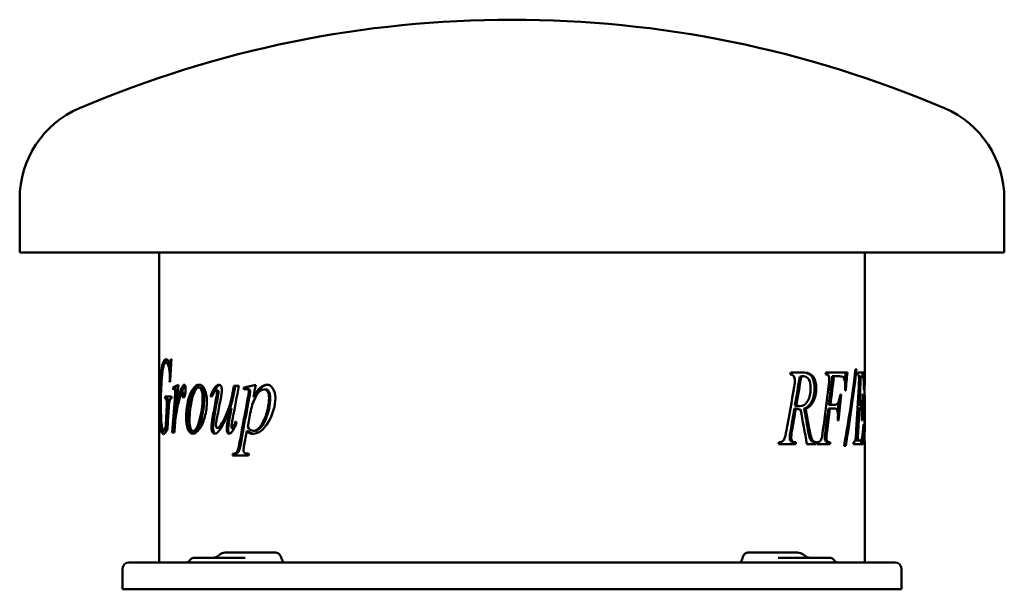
# Model space of a CAD drawing. Header units: millimetres. Extents: x 145 to 695, y 138 to 456.
import ezdxf

# ---------------------------------------------------------------- set-up
doc = ezdxf.new("R2010")
doc.units = ezdxf.units.MM
doc.header["$LTSCALE"] = 2
doc.layers.add('Widoczne (ISO)', color=7, linetype='Continuous', lineweight=50)

msp = doc.modelspace()

# ---------------------------------------------------------------- linework, layer by layer
at = {"layer": 'Widoczne (ISO)'}
for p, q in [((145, 326.1), (145, 356.1)), ((695, 326.1), (695, 356.1)), ((695, 326.1), (145, 326.1)), ((223, 152.9), (223, 326.1)), ((617, 252.19), (617, 326.1)), ((227.7, 264.42), (226.72, 264.42)), ((229.66, 264.42), (228.86, 264.42)), ((229.78, 266.41), (229.51, 266.41)), ((583.33, 258.98), (575.69, 258.98)), ((607.32, 258.98), (595.37, 258.98)), ((612.44, 260.94), (611.89, 260.94)), ((616.72, 258.98), (613.09, 258.98)), ((228.77, 253.8), (229.03, 253.8)), ((575.47, 257.9), (575.55, 257.9)), ((580.72, 256.66), (581.54, 256.66)), ((581.98, 256.89), (582.8, 256.89)), ((598.89, 256.89), (599.8, 256.89)), ((599.8, 256.89), (602.95, 256.89)), ((613.02, 257.9), (613.14, 257.9)), ((613.85, 256.82), (614.84, 256.82)), ((614.84, 256.82), (615.53, 256.82)), ((231.58, 250.56), (230.62, 250.56)), ((232.3, 249.75), (231.34, 249.75)), ((232.74, 249.29), (231.78, 249.29)), ((236.53, 247.69), (235.6, 247.69)), ((245.8, 250.66), (244.92, 250.66)), ((255.17, 250.92), (254.33, 250.92)), ((255.52, 248.96), (254.68, 248.96)), ((265, 249.06), (264.21, 249.06)), ((267.42, 251.51), (264.63, 251.51)), ((270.19, 249.55), (270.19, 250.69)), ((270.95, 250.69), (270.19, 250.69)), ((270.95, 249.68), (270.95, 250.69)), ((272.5, 249.75), (271.75, 249.75)), ((282.35, 249.61), (281.65, 249.61)), ((606.03, 248.88), (606.39, 248.88)), ((616.5, 249.37), (616.57, 249.37)), ((226.14, 244.45), (226.29, 244.45)), ((229.87, 245.59), (226.2, 245.59)), ((227.27, 244.45), (226.29, 244.45)), ((228.04, 243.6), (227.06, 243.6)), ((236.82, 246.71), (235.89, 246.71)), ((252.42, 245.89), (251.63, 245.89)), ((276.31, 245.4), (275.58, 245.4)), ((603.91, 246.72), (603.51, 246.72)), ((615.99, 246.75), (615.88, 246.75)), ((617, 226.23), (617, 243.09)), ((232.79, 237.85), (232.36, 237.85)), ((263.32, 239.12), (262.52, 239.12)), ((577.72, 238.88), (578.53, 238.88)), ((578.03, 240.55), (578.84, 240.55)), ((579.97, 240.28), (580.79, 240.28)), ((580.87, 238.42), (581.18, 238.42)), ((583.19, 238.88), (584.02, 238.88)), ((596.73, 238.88), (597.63, 238.88)), ((596.98, 240.97), (597.89, 240.97)), ((597.63, 238.88), (599.88, 238.88)), ((600.1, 240.97), (597.89, 240.97)), ((613.04, 238.91), (614.01, 238.91)), ((613.16, 241), (614.11, 241)), ((614.01, 238.91), (614.65, 238.91)), ((614.73, 241), (614.11, 241)), ((601.94, 232.18), (602.39, 232.18)), ((615.38, 232.25), (615.53, 232.25)), ((226.33, 226.87), (225.34, 226.87)), ((227.5, 228.27), (226.52, 228.27)), ((242.86, 226.28), (241.96, 226.28)), ((256.22, 228.11), (255.38, 228.11)), ((264.46, 227.69), (263.67, 227.69)), ((272.65, 226.25), (271.9, 226.25)), ((276.42, 226.44), (275.69, 226.44)), ((575.58, 226.17), (576.37, 226.17)), ((595.13, 226.23), (596.02, 226.23)), ((616.4, 230.09), (616.31, 230.09)), ((230.15, 225.5), (231.41, 225.5)), ((575.67, 220.74), (576.47, 220.74)), ((577.8, 220.06), (578.61, 220.06)), ((589.12, 220.06), (589.98, 220.06)), ((596.81, 220.06), (597.72, 220.06)), ((612.31, 225.06), (613.29, 225.06)), ((612.81, 220.97), (613.8, 220.97)), ((614.42, 220.97), (613.8, 220.97)), ((617, 152.9), (617, 220.1)), ((568.87, 218.98), (578.43, 218.98)), ((584.76, 218.98), (589.81, 218.98)), ((590.23, 218.98), (597.56, 218.98)), ((605.54, 218.06), (606.39, 218.06)), ((610.67, 218.98), (616.07, 218.98)), ((263.95, 212.59), (272.81, 212.59)), ((264.92, 213.67), (264.13, 213.67)), ((242.03, 155.4), (264.17, 155.4)), ((275.15, 158.4), (259.72, 158.4)), ((270.99, 155.4), (264.17, 155.4)), ((278.02, 158.4), (275.15, 158.4)), ((288.01, 158.4), (278.02, 158.4)), ((551.76, 158.4), (564.02, 158.4)), ((579.44, 158.4), (564.02, 158.4)), ((575.83, 155.4), (568.72, 155.4)), ((575.83, 155.4), (597.97, 155.4)), ((202.5, 137.9), (202.5, 149.4)), ((206, 152.9), (210.5, 152.9)), ((629.5, 152.9), (210.5, 152.9)), ((629.5, 152.9), (634, 152.9)), ((637.5, 149.4), (637.5, 137.9)), ((202.5, 137.9), (210.5, 137.9)), ((629.5, 137.9), (210.5, 137.9)), ((629.5, 137.9), (637.5, 137.9))]:
    msp.add_line(p, q, dxfattribs=at)
for centre, radius, start, end in [((420, -159.18), 615.28, 66.87974, 113.12026), ((200, 356.1), 55, 113.1203, 180), ((640, 356.1), 55, 0, 66.8797), ((237.7, 155.9), 3, 270, 330), ((242.03, 153.4), 2, 90, 150), ((597.97, 153.4), 2, 30, 90), ((602.3, 155.9), 3, 210, 270), ((206, 149.4), 3.5, 90, 180), ((634, 149.4), 3.5, 0, 90)]:
    msp.add_arc(centre, radius, start, end, dxfattribs=at)
for centre, major_axis, ratio, start_param, end_param in [((256.82, 154.43), (-1.32, 1.96), 0.451811, 0.031779, 0.038569), ((256.87, 154.46), (-1.34, 1.95), 0.447857, 0.031632, 0.03164), ((257.95, 155.19), (-1.37, 2.05), 0.445734, 0.035095, 0.041915), ((420, 208.88), (-144.2, -734.74), 0.182676, 1.53345, 1.533762), ((580.57, 153.89), (1.77, 3.65), 0.480873, 6.218085, 6.223826), ((580.72, 153.77), (2.04, 3.48), 0.428467, 6.224076, 6.224084)]:
    msp.add_ellipse(centre, major_axis=major_axis, ratio=ratio, start_param=start_param, end_param=end_param, dxfattribs=at)
for points in [[(226.72, 264.42), (225.52, 264.42), (224.82, 261.55), (224.36, 255.82)], [(224.88, 263.86), (225.37, 265.56), (225.98, 266.41), (226.72, 266.41)], [(225.88, 263.86), (226.25, 265.18), (226.69, 265.98), (227.22, 266.28)], [(226.72, 266.41), (227.27, 266.41), (227.83, 265.93), (228.38, 264.97)], [(228.38, 264.97), (228.59, 264.6), (228.76, 264.42), (228.86, 264.42)], [(229.78, 266.41), (229.53, 262.21), (229.27, 258), (229.03, 253.8)], [(225.85, 263.79), (225.86, 263.81), (225.87, 263.84), (225.88, 263.86)], [(575.47, 257.9), (575.54, 258.26), (575.62, 258.62), (575.69, 258.98)], [(595.2, 257.9), (595.26, 258.26), (595.31, 258.62), (595.37, 258.98)], [(605.54, 218.06), (608.07, 232.35), (610.19, 246.65), (611.89, 260.94)], [(606.37, 258.98), (606.23, 257.42), (606.09, 255.86), (605.95, 254.31)], [(612.44, 260.94), (610.84, 246.65), (608.82, 232.35), (606.39, 218.06)], [(607.32, 258.98), (607.02, 255.61), (606.71, 252.25), (606.39, 248.88)], [(613.02, 257.9), (613.04, 258.26), (613.06, 258.62), (613.09, 258.98)], [(615.72, 258.98), (615.71, 258.25), (615.7, 257.53), (615.69, 256.81)], [(616.72, 258.98), (616.67, 255.77), (616.62, 252.57), (616.57, 249.37)], [(224.36, 255.82), (224, 251.29), (223.87, 246.22), (223.87, 240.59)], [(228.77, 253.8), (228.81, 255.28), (228.83, 256.37), (228.83, 257.07)], [(577.63, 250.94), (577.92, 252.55), (578.06, 253.8), (578.06, 254.7)], [(580.72, 256.66), (579.84, 251.29), (578.94, 245.92), (578.03, 240.55)], [(581.54, 256.66), (580.65, 251.29), (579.75, 245.92), (578.84, 240.55)], [(581.98, 256.89), (581.62, 256.89), (581.2, 256.81), (580.72, 256.66)], [(582.8, 256.89), (582.45, 256.89), (582.03, 256.81), (581.54, 256.66)], [(596.85, 250.94), (597.1, 252.88), (597.22, 254.4), (597.22, 255.51)], [(598.89, 256.89), (598.27, 251.58), (597.63, 246.28), (596.98, 240.97)], [(599.8, 256.89), (599.18, 251.58), (598.54, 246.28), (597.89, 240.97)], [(604.85, 256.59), (604.57, 256.79), (603.96, 256.89), (602.95, 256.89)], [(613.71, 251.07), (613.81, 253.01), (613.86, 254.49), (613.86, 255.51)], [(613.85, 256.82), (613.84, 256.7), (613.84, 256.57), (613.83, 256.45)], [(614.84, 256.82), (614.61, 251.55), (614.37, 246.28), (614.11, 241)], [(616.21, 256.3), (616.13, 256.65), (615.94, 256.82), (615.53, 256.82)], [(616.46, 254.24), (616.4, 255.13), (616.33, 255.82), (616.21, 256.3)], [(616.51, 251.62), (616.51, 252.67), (616.49, 253.54), (616.46, 254.24)], [(230.62, 250.56), (231.55, 251.11), (232.56, 251.65), (233.65, 252.2)], [(230.73, 249.48), (230.7, 249.84), (230.66, 250.2), (230.62, 250.56)], [(231.34, 249.75), (231.23, 249.75), (231.02, 249.66), (230.73, 249.48)], [(231.78, 249.29), (231.66, 249.59), (231.52, 249.75), (231.34, 249.75)], [(231.58, 250.56), (232.22, 250.94), (232.89, 251.31), (233.61, 251.69)], [(231.67, 249.75), (231.64, 250.02), (231.61, 250.29), (231.58, 250.56)], [(231.63, 243.83), (231.81, 245.97), (231.91, 247.48), (231.91, 248.37)], [(231.91, 248.37), (231.91, 248.74), (231.86, 249.05), (231.78, 249.29)], [(232.74, 249.29), (232.62, 249.59), (232.47, 249.75), (232.3, 249.75)], [(233.65, 252.2), (233.21, 247.41), (232.78, 242.63), (232.36, 237.85)], [(232.36, 237.85), (233.42, 243.73), (234.47, 247.85), (235.45, 250.2)], [(232.58, 243.83), (232.77, 245.97), (232.86, 247.48), (232.86, 248.37)], [(232.86, 248.37), (232.86, 248.74), (232.82, 249.05), (232.74, 249.29)], [(235.6, 247.69), (235.48, 247.69), (235.36, 247.61), (235.27, 247.46)], [(235.45, 250.2), (236.01, 251.53), (236.49, 252.2), (236.86, 252.2)], [(235.51, 247.67), (235.81, 248.67), (236.1, 249.51), (236.39, 250.2)], [(235.79, 247.46), (235.74, 247.61), (235.67, 247.69), (235.6, 247.69)], [(236.39, 250.2), (236.73, 251.01), (237.04, 251.57), (237.31, 251.89)], [(236.73, 247.46), (236.68, 247.61), (236.61, 247.69), (236.53, 247.69)], [(237.65, 249.94), (237.65, 248.66), (237.52, 247.42), (237.27, 246.25)], [(251.63, 245.89), (252.46, 248.18), (253.36, 249.85), (254.33, 250.92)], [(252.66, 246.38), (253.44, 248.42), (254.28, 249.93), (255.17, 250.92)], [(254.33, 250.92), (255.07, 251.77), (255.77, 252.2), (256.41, 252.2)], [(254.6, 244.03), (255, 246.2), (255.2, 247.57), (255.2, 248.11)], [(255.17, 250.92), (255.73, 251.57), (256.27, 251.97), (256.78, 252.12)], [(255.43, 244.03), (255.84, 246.2), (256.04, 247.57), (256.04, 248.11)], [(257.92, 249.25), (257.92, 248.19), (257.66, 246.3), (257.14, 243.6)], [(267.42, 251.51), (266.29, 245.56), (265.17, 239.61), (264.07, 233.67)], [(264.21, 249.06), (264.35, 249.88), (264.49, 250.69), (264.63, 251.51)], [(265, 249.06), (265.14, 249.88), (265.28, 250.69), (265.42, 251.51)], [(270.19, 250.69), (272.37, 251.19), (274.61, 251.69), (276.92, 252.2)], [(271.75, 249.75), (271.37, 249.75), (270.85, 249.68), (270.19, 249.55)], [(270.95, 250.69), (272.88, 251.14), (274.86, 251.58), (276.88, 252.03)], [(272.53, 245.04), (272.83, 246.67), (272.98, 247.69), (272.98, 248.08)], [(273.27, 245.04), (273.58, 246.67), (273.73, 247.69), (273.73, 248.08)], [(276.92, 252.2), (276.47, 249.93), (276.02, 247.66), (275.58, 245.4)], [(573.38, 226.75), (574.83, 234.82), (576.25, 242.88), (577.63, 250.94)], [(593.69, 226.82), (594.78, 234.86), (595.83, 242.9), (596.85, 250.94)], [(606.03, 248.88), (606.1, 250.1), (606.13, 251.1), (606.13, 251.89)], [(612.33, 226.92), (612.83, 234.97), (613.29, 243.02), (613.71, 251.07)], [(616.5, 249.37), (616.5, 250.26), (616.51, 251.01), (616.51, 251.62)], [(616.98, 248.82), (616.99, 247.53), (617, 246.12), (617, 244.6)], [(226.14, 244.45), (226.16, 244.83), (226.18, 245.21), (226.2, 245.59)], [(227.06, 243.6), (226.9, 244.17), (226.63, 244.45), (226.29, 244.45)], [(227.22, 241.97), (227.22, 242.69), (227.16, 243.23), (227.06, 243.6)], [(227.13, 244.45), (227.15, 244.83), (227.17, 245.21), (227.19, 245.59)], [(228.04, 243.6), (227.88, 244.17), (227.61, 244.45), (227.27, 244.45)], [(228.2, 241.97), (228.2, 242.69), (228.14, 243.23), (228.04, 243.6)], [(228.53, 242.2), (228.45, 241.67), (228.33, 240.13), (228.16, 237.56)], [(229.87, 245.59), (229.84, 245.21), (229.82, 244.83), (229.79, 244.45)], [(230.15, 225.5), (230.62, 231.61), (231.11, 237.72), (231.63, 243.83)], [(231.12, 225.5), (231.58, 231.61), (232.07, 237.72), (232.58, 243.83)], [(234.47, 245.14), (233.92, 243.22), (233.35, 240.73), (232.75, 237.65)], [(235.27, 247.46), (235.08, 247.17), (234.82, 246.4), (234.47, 245.14)], [(235.89, 246.71), (235.87, 247.08), (235.84, 247.33), (235.79, 247.46)], [(237.27, 246.25), (237.1, 245.36), (236.85, 244.91), (236.52, 244.91)], [(236.82, 246.71), (236.81, 247.08), (236.78, 247.33), (236.73, 247.46)], [(237.02, 245.38), (236.92, 245.68), (236.85, 246.12), (236.82, 246.71)], [(252.1, 245.24), (251.94, 245.45), (251.79, 245.67), (251.63, 245.89)], [(252.95, 234.91), (253.49, 237.95), (254.04, 240.99), (254.6, 244.03)], [(253.79, 234.91), (254.33, 237.95), (254.88, 240.99), (255.43, 244.03)], [(257.14, 243.6), (256.54, 240.46), (255.94, 237.33), (255.34, 234.19)], [(267.69, 219.19), (269.27, 227.81), (270.88, 236.42), (272.53, 245.04)], [(268.46, 219.19), (270.03, 227.81), (271.64, 236.42), (273.27, 245.04)], [(602.6, 243.04), (602.39, 240.99), (602.18, 238.95), (601.96, 236.91)], [(603.91, 246.72), (603.42, 241.87), (602.91, 237.03), (602.39, 232.18)], [(615.99, 246.75), (615.85, 241.92), (615.7, 237.08), (615.53, 232.25)], [(617, 244.6), (617, 240.92), (616.99, 237.18), (616.99, 233.39)], [(226.52, 228.27), (226.7, 231.71), (226.89, 235.14), (227.09, 238.57)], [(227.09, 238.57), (227.17, 239.98), (227.22, 241.12), (227.22, 241.97)], [(227.5, 228.27), (227.69, 231.71), (227.87, 235.14), (228.07, 238.57)], [(228.16, 237.56), (227.94, 234.19), (227.72, 230.82), (227.51, 227.46)], [(228.07, 238.57), (228.15, 239.98), (228.2, 241.12), (228.2, 241.97)], [(232.75, 237.65), (232.49, 236.35), (232.28, 234.88), (232.1, 233.24)], [(260.87, 229.78), (261.06, 231.13), (261.61, 234.24), (262.52, 239.12)], [(261.68, 229.78), (261.87, 231.13), (262.41, 234.24), (263.32, 239.12)], [(274.03, 237.42), (273.47, 234.48), (272.91, 231.54), (272.35, 228.6)], [(577.72, 238.88), (577.02, 234.64), (576.3, 230.4), (575.58, 226.17)], [(578.53, 238.88), (577.82, 234.64), (577.1, 230.4), (576.37, 226.17)], [(578.03, 240.55), (578.78, 240.37), (579.42, 240.28), (579.97, 240.28)], [(581.18, 238.42), (580.34, 238.4), (579.46, 238.55), (578.53, 238.88)], [(578.84, 240.55), (579.59, 240.37), (580.23, 240.28), (580.79, 240.28)], [(584.76, 218.98), (583.6, 225.46), (582.41, 231.94), (581.18, 238.42)], [(583.19, 238.88), (583.89, 234.97), (584.59, 231.06), (585.27, 227.15)], [(584.02, 238.88), (584.73, 234.97), (585.43, 231.06), (586.11, 227.15)], [(596.73, 238.88), (596.21, 234.66), (595.67, 230.45), (595.13, 226.23)], [(597.63, 238.88), (597.1, 234.66), (596.57, 230.45), (596.02, 226.23)], [(612.92, 236.81), (612.73, 232.89), (612.52, 228.97), (612.31, 225.06)], [(614.01, 238.91), (613.78, 234.29), (613.54, 229.67), (613.29, 225.06)], [(614.83, 241.01), (614.8, 240.31), (614.78, 239.61), (614.76, 238.91)], [(232.1, 233.24), (231.85, 231.02), (231.72, 229.68), (231.68, 229.22)], [(252.12, 228.11), (252.12, 229.59), (252.39, 231.86), (252.95, 234.91)], [(252.97, 228.11), (252.97, 229.59), (253.24, 231.86), (253.79, 234.91)], [(255.34, 234.19), (254.85, 231.64), (254.61, 230.03), (254.61, 229.35)], [(264.07, 233.67), (263.58, 231.01), (263.33, 229.33), (263.33, 228.63)], [(266.17, 231.02), (265.33, 228.62), (264.47, 226.89), (263.59, 225.82)], [(265.35, 228.9), (265.55, 229.4), (265.82, 230.11), (266.16, 231.03)], [(265.62, 231.71), (265.8, 231.48), (265.99, 231.25), (266.17, 231.02)], [(601.94, 232.18), (602.06, 233.36), (602.11, 234.33), (602.11, 235.09)], [(615.38, 232.25), (615.43, 233.47), (615.45, 234.51), (615.45, 235.38)], [(231.68, 229.22), (231.59, 227.98), (231.5, 226.74), (231.41, 225.5)], [(260.64, 227.13), (260.64, 227.81), (260.72, 228.69), (260.87, 229.78)], [(261.45, 227.13), (261.45, 227.81), (261.53, 228.69), (261.68, 229.78)], [(263.59, 225.82), (263.02, 225.15), (262.47, 224.81), (261.94, 224.81)], [(271.9, 226.25), (271.42, 223.71), (270.94, 221.17), (270.46, 218.63)], [(272.35, 228.6), (273.16, 227.16), (274.26, 226.44), (275.69, 226.44)], [(572.12, 221.85), (572.52, 222.79), (572.94, 224.42), (573.38, 226.75)], [(575.58, 226.17), (575.3, 224.73), (575.16, 223.52), (575.16, 222.54)], [(576.37, 226.17), (576.09, 224.73), (575.95, 223.52), (575.95, 222.54)], [(592.78, 221.82), (593.05, 222.63), (593.35, 224.29), (593.69, 226.82)], [(595.13, 226.23), (594.84, 224.27), (594.7, 222.96), (594.7, 222.31)], [(596.02, 226.23), (595.73, 224.27), (595.59, 222.96), (595.59, 222.31)], [(611.91, 221.82), (612.03, 222.63), (612.17, 224.33), (612.33, 226.92)], [(616.4, 230.09), (616.3, 226.38), (616.19, 222.68), (616.07, 218.98)], [(568.87, 218.98), (568.95, 219.34), (569.02, 219.7), (569.09, 220.06)], [(569.09, 220.06), (570.03, 220.12), (570.66, 220.27), (570.99, 220.51)], [(570.99, 220.51), (571.51, 220.84), (571.89, 221.29), (572.12, 221.85)], [(575.16, 222.54), (575.16, 221.78), (575.33, 221.18), (575.67, 220.74)], [(575.67, 220.74), (575.94, 220.44), (576.66, 220.21), (577.8, 220.06)], [(575.95, 222.54), (575.95, 221.78), (576.12, 221.18), (576.47, 220.74)], [(576.47, 220.74), (576.73, 220.44), (577.46, 220.21), (578.61, 220.06)], [(577.8, 220.06), (577.74, 219.7), (577.69, 219.34), (577.63, 218.98)], [(578.61, 220.06), (578.55, 219.7), (578.49, 219.34), (578.43, 218.98)], [(589.12, 220.06), (589.06, 219.7), (589.01, 219.34), (588.95, 218.98)], [(589.98, 220.06), (589.93, 219.7), (589.87, 219.34), (589.81, 218.98)], [(590.23, 218.98), (590.29, 219.34), (590.36, 219.7), (590.42, 220.06)], [(590.42, 220.06), (591.2, 220.1), (591.7, 220.24), (591.94, 220.48)], [(591.94, 220.48), (592.33, 220.81), (592.61, 221.25), (592.78, 221.82)], [(596.81, 220.06), (596.76, 219.7), (596.71, 219.34), (596.66, 218.98)], [(597.72, 220.06), (597.66, 219.7), (597.61, 219.34), (597.56, 218.98)], [(610.67, 218.98), (610.7, 219.34), (610.73, 219.7), (610.77, 220.06)], [(610.77, 220.06), (611.15, 220.1), (611.39, 220.24), (611.52, 220.48)], [(611.52, 220.48), (611.7, 220.83), (611.83, 221.28), (611.91, 221.82)], [(612.31, 225.06), (612.24, 223.94), (612.2, 223.09), (612.2, 222.51)], [(612.2, 222.51), (612.2, 222.07), (612.25, 221.68), (612.34, 221.33)], [(612.34, 221.33), (612.41, 221.09), (612.57, 220.97), (612.81, 220.97)], [(613.29, 225.06), (613.22, 223.94), (613.18, 223.09), (613.18, 222.51)], [(613.18, 222.51), (613.18, 222.07), (613.23, 221.68), (613.32, 221.33)], [(613.32, 221.33), (613.39, 221.09), (613.55, 220.97), (613.8, 220.97)], [(615.15, 221.42), (615.12, 220.61), (615.1, 219.79), (615.07, 218.98)], [(270.46, 218.63), (270.18, 217.15), (270.04, 216.18), (270.04, 215.73)], [(263.95, 212.59), (264.01, 212.95), (264.07, 213.31), (264.13, 213.67)], [(264.74, 212.59), (264.8, 212.95), (264.86, 213.31), (264.92, 213.67)], [(273, 213.67), (272.94, 213.31), (272.87, 212.95), (272.81, 212.59)], [(255.47, 156.37), (255.48, 156.38), (255.49, 156.39), (255.5, 156.39)], [(255.53, 156.41), (255.86, 156.68), (256.2, 156.95), (256.54, 157.22)], [(582.46, 157.48), (582.59, 157.39), (582.72, 157.29), (582.85, 157.19)], [(582.85, 157.19), (583.17, 156.95), (583.49, 156.71), (583.82, 156.47)]]:
    msp.add_open_spline(points, degree=3, dxfattribs=at)
for points, knots in [([(228.83, 257.07), (228.83, 259), (228.62, 260.71), (228.23, 262.2), (227.83, 263.68), (227.31, 264.42), (226.72, 264.42)], [0, 0, 0, 0, 1, 1, 1, 2, 2, 2, 2]), ([(229.46, 261.05), (229.38, 261.44), (229.3, 261.83), (229.2, 262.2), (228.81, 263.68), (228.28, 264.42), (227.7, 264.42)], [0.750909, 0.750909, 0.750909, 0.750909, 1, 1, 1, 2, 2, 2, 2]), ([(228.86, 264.42), (228.98, 264.42), (229.08, 264.53), (229.17, 264.76), (229.25, 264.99), (229.37, 265.54), (229.51, 266.41)], [0, 0, 0, 0, 1, 1, 1, 2, 2, 2, 2]), ([(223.4, 240.99), (223.4, 244.45), (223.44, 247.74), (223.55, 250.86), (223.66, 253.97), (223.81, 256.61), (224.03, 258.76), (224.26, 260.92), (224.53, 262.62), (224.88, 263.86)], [0, 0, 0, 0, 1, 1, 1, 2, 2, 2, 3, 3, 3, 3]), ([(582.5, 258.98), (584.94, 258.98), (586.58, 258.15), (587.58, 256.51), (588.57, 254.86), (589.05, 252.69), (589.05, 249.99)], [0, 0, 0, 0, 1, 1, 1, 2, 2, 2, 2]), ([(583.33, 258.98), (585.78, 258.98), (587.43, 258.15), (588.43, 256.51), (589.43, 254.86), (589.91, 252.69), (589.91, 249.99)], [0, 0, 0, 0, 1, 1, 1, 2, 2, 2, 2]), ([(578.06, 254.7), (578.06, 255.59), (577.84, 256.35), (577.4, 256.98), (576.95, 257.62), (576.31, 257.92), (575.47, 257.9)], [0, 0, 0, 0, 1, 1, 1, 2, 2, 2, 2]), ([(586.83, 250.12), (586.83, 252.3), (586.51, 253.97), (585.85, 255.14), (585.19, 256.3), (584.19, 256.89), (582.8, 256.89)], [0, 0, 0, 0, 1, 1, 1, 2, 2, 2, 2]), ([(597.22, 255.51), (597.22, 256.01), (597.17, 256.45), (597.06, 256.82), (596.95, 257.19), (596.78, 257.46), (596.56, 257.64), (596.34, 257.81), (595.89, 257.9), (595.2, 257.9)], [0, 0, 0, 0, 1, 1, 1, 2, 2, 2, 3, 3, 3, 3]), ([(606.13, 251.89), (606.13, 253.19), (606.02, 254.23), (605.78, 254.99), (605.54, 255.75), (605.23, 256.29), (604.85, 256.59)], [0, 0, 0, 0, 1, 1, 1, 2, 2, 2, 2]), ([(613.86, 255.51), (613.86, 256.25), (613.82, 256.84), (613.72, 257.26), (613.63, 257.69), (613.44, 257.9), (613.14, 257.9)], [0, 0, 0, 0, 1, 1, 1, 2, 2, 2, 2]), ([(236.86, 252.2), (237.1, 252.2), (237.29, 252.01), (237.43, 251.62), (237.58, 251.24), (237.65, 250.68), (237.65, 249.94)], [0, 0, 0, 0, 1, 1, 1, 2, 2, 2, 2]), ([(237.97, 234.06), (237.97, 236.96), (238.29, 239.86), (238.94, 242.77), (239.6, 245.68), (240.49, 247.97), (241.67, 249.66), (242.86, 251.35), (244.05, 252.2), (245.25, 252.2)], [0, 0, 0, 0, 1, 1, 1, 2, 2, 2, 3, 3, 3, 3]), ([(238.9, 234.06), (238.9, 236.96), (239.21, 239.86), (239.86, 242.77), (240.52, 245.68), (241.41, 247.97), (242.58, 249.66), (243.61, 251.14), (244.65, 251.97), (245.69, 252.16)], [0, 0, 0, 0, 1, 1, 1, 2, 2, 2, 2.875145, 2.875145, 2.875145, 2.875145]), ([(244.92, 250.66), (243.59, 250.66), (242.42, 248.59), (241.39, 244.45), (240.36, 240.31), (239.88, 236.2), (239.88, 232.13)], [0, 0, 0, 0, 1, 1, 1, 2, 2, 2, 2]), ([(247.19, 245.01), (247.19, 246.84), (246.97, 248.24), (246.55, 249.21), (246.12, 250.18), (245.57, 250.66), (244.92, 250.66)], [0, 0, 0, 0, 1, 1, 1, 2, 2, 2, 2]), ([(245.25, 252.2), (246.45, 252.2), (247.49, 251.34), (248.31, 249.63), (249.13, 247.92), (249.56, 245.7), (249.56, 242.98)], [0, 0, 0, 0, 1, 1, 1, 2, 2, 2, 2]), ([(248.06, 245.01), (248.06, 246.84), (247.85, 248.24), (247.43, 249.21), (247.01, 250.18), (246.46, 250.66), (245.8, 250.66)], [0, 0, 0, 0, 1, 1, 1, 2, 2, 2, 2]), ([(254.68, 248.96), (254.41, 248.96), (254.14, 248.81), (253.88, 248.52), (253.62, 248.23), (253.02, 247.13), (252.1, 245.24)], [0, 0, 0, 0, 1, 1, 1, 2, 2, 2, 2]), ([(255.2, 248.11), (255.2, 248.33), (255.15, 248.53), (255.04, 248.7), (254.93, 248.87), (254.81, 248.96), (254.68, 248.96)], [0, 0, 0, 0, 1, 1, 1, 2, 2, 2, 2]), ([(255.38, 228.11), (255.75, 228.11), (256.24, 228.43), (256.85, 229.08), (257.46, 229.72), (258.28, 231.16), (259.33, 233.41), (260.37, 235.65), (261.25, 237.75), (261.96, 239.71), (262.66, 241.67), (263.41, 244.79), (264.21, 249.06)], [0, 0, 0, 0, 1, 1, 1, 2, 2, 2, 3, 3, 3, 4, 4, 4, 4]), ([(256.04, 248.11), (256.04, 248.33), (255.98, 248.53), (255.88, 248.7), (255.77, 248.87), (255.65, 248.96), (255.52, 248.96)], [0, 0, 0, 0, 1, 1, 1, 2, 2, 2, 2]), ([(256.41, 252.2), (256.85, 252.2), (257.21, 251.92), (257.49, 251.36), (257.78, 250.81), (257.92, 250.1), (257.92, 249.25)], [0, 0, 0, 0, 1, 1, 1, 2, 2, 2, 2]), ([(262.55, 239.12), (262.62, 239.32), (262.69, 239.52), (262.76, 239.71), (263.46, 241.67), (264.2, 244.79), (265, 249.06)], [2.900712, 2.900712, 2.900712, 2.900712, 3, 3, 3, 4, 4, 4, 4]), ([(272.98, 248.08), (272.98, 248.6), (272.88, 249.01), (272.68, 249.3), (272.47, 249.6), (272.16, 249.75), (271.75, 249.75)], [0, 0, 0, 0, 1, 1, 1, 2, 2, 2, 2]), ([(273.73, 248.08), (273.73, 248.6), (273.63, 249.01), (273.42, 249.3), (273.22, 249.6), (272.91, 249.75), (272.5, 249.75)], [0, 0, 0, 0, 1, 1, 1, 2, 2, 2, 2]), ([(281.65, 249.61), (280.11, 249.61), (278.62, 248.4), (277.16, 245.97), (275.71, 243.54), (274.67, 240.69), (274.03, 237.42)], [0, 0, 0, 0, 1, 1, 1, 2, 2, 2, 2]), ([(275.58, 245.4), (277.03, 247.93), (278.35, 249.69), (279.53, 250.69), (280.7, 251.69), (281.92, 252.2), (283.19, 252.2)], [0, 0, 0, 0, 1, 1, 1, 2, 2, 2, 2]), ([(276.31, 245.4), (277.75, 247.93), (279.07, 249.69), (280.24, 250.69), (281.29, 251.59), (282.38, 252.09), (283.51, 252.18)], [0, 0, 0, 0, 1, 1, 1, 1.899966, 1.899966, 1.899966, 1.899966]), ([(284.28, 244.75), (284.28, 246.31), (284.01, 247.52), (283.49, 248.36), (282.96, 249.19), (282.35, 249.61), (281.65, 249.61)], [0, 0, 0, 0, 1, 1, 1, 2, 2, 2, 2]), ([(284.97, 244.75), (284.97, 246.31), (284.7, 247.52), (284.18, 248.36), (283.66, 249.19), (283.05, 249.61), (282.35, 249.61)], [0, 0, 0, 0, 1, 1, 1, 2, 2, 2, 2]), ([(283.19, 252.2), (284.45, 252.2), (285.54, 251.5), (286.45, 250.12), (287.36, 248.74), (287.83, 246.93), (287.83, 244.71)], [0, 0, 0, 0, 1, 1, 1, 2, 2, 2, 2]), ([(580.79, 240.28), (582.73, 240.28), (584.19, 241.23), (585.25, 243.11), (586.32, 245), (586.83, 247.33), (586.83, 250.12)], [0, 0, 0, 0, 1, 1, 1, 2, 2, 2, 2]), ([(589.05, 249.99), (589.05, 247.42), (588.56, 245.07), (587.54, 242.93), (586.51, 240.8), (585.09, 239.45), (583.19, 238.88)], [0, 0, 0, 0, 1, 1, 1, 2, 2, 2, 2]), ([(589.91, 249.99), (589.91, 247.42), (589.42, 245.07), (588.39, 242.93), (587.36, 240.8), (585.93, 239.45), (584.02, 238.88)], [0, 0, 0, 0, 1, 1, 1, 2, 2, 2, 2]), ([(616.85, 233.88), (616.85, 238.24), (616.9, 242.48), (616.95, 246.61), (616.98, 248.69), (617, 250.55), (617, 252.19)], [0, 0, 0, 0, 1, 1, 1, 1.505078, 1.505078, 1.505078, 1.505078]), ([(229.79, 244.45), (229.39, 244.43), (229.12, 244.25), (228.96, 243.91), (228.79, 243.57), (228.65, 243), (228.53, 242.2)], [0, 0, 0, 0, 1, 1, 1, 2, 2, 2, 2]), ([(236.52, 244.91), (236.36, 244.91), (236.22, 245.06), (236.1, 245.35), (235.99, 245.64), (235.92, 246.1), (235.89, 246.71)], [0, 0, 0, 0, 1, 1, 1, 2, 2, 2, 2]), ([(249.56, 242.98), (249.56, 240.02), (249.16, 237.09), (248.39, 234.21), (247.62, 231.32), (246.56, 229.03), (245.28, 227.34), (243.99, 225.65), (242.79, 224.81), (241.67, 224.81)], [0, 0, 0, 0, 1, 1, 1, 2, 2, 2, 3, 3, 3, 3]), ([(241.96, 226.28), (243.15, 226.28), (244.33, 228.34), (245.46, 232.46), (246.59, 236.58), (247.19, 240.76), (247.19, 245.01)], [0, 0, 0, 0, 1, 1, 1, 2, 2, 2, 2]), ([(242.86, 226.28), (244.05, 226.28), (245.22, 228.34), (246.34, 232.46), (247.47, 236.58), (248.06, 240.76), (248.06, 245.01)], [0, 0, 0, 0, 1, 1, 1, 2, 2, 2, 2]), ([(287.83, 244.71), (287.83, 240.38), (286.5, 235.98), (283.96, 231.51), (281.41, 227.04), (278.52, 224.81), (275.35, 224.81)], [0, 0, 0, 0, 1, 1, 1, 2, 2, 2, 2]), ([(275.69, 226.44), (276.4, 226.44), (277.12, 226.73), (277.86, 227.29), (278.6, 227.86), (279.33, 228.7), (280.05, 229.83), (280.77, 230.95), (281.43, 232.24), (282.01, 233.7), (282.59, 235.16), (283.12, 236.88), (283.58, 238.86), (284.05, 240.85), (284.28, 242.81), (284.28, 244.75)], [0, 0, 0, 0, 1, 1, 1, 2, 2, 2, 3, 3, 3, 4, 4, 4, 5, 5, 5, 5]), ([(276.42, 226.44), (277.13, 226.44), (277.85, 226.73), (278.58, 227.29), (279.32, 227.86), (280.05, 228.7), (280.76, 229.83), (281.48, 230.95), (282.13, 232.24), (282.71, 233.7), (283.29, 235.16), (283.81, 236.88), (284.27, 238.86), (284.74, 240.85), (284.97, 242.81), (284.97, 244.75)], [0, 0, 0, 0, 1, 1, 1, 2, 2, 2, 3, 3, 3, 4, 4, 4, 5, 5, 5, 5]), ([(600.1, 240.97), (601.05, 240.97), (601.73, 241.34), (602.17, 242.07), (602.61, 242.8), (603.06, 244.35), (603.51, 246.72)], [0, 0, 0, 0, 1, 1, 1, 2, 2, 2, 2]), ([(614.73, 241), (615.13, 241), (615.38, 241.41), (615.52, 242.23), (615.67, 243.05), (615.79, 244.55), (615.88, 246.75)], [0, 0, 0, 0, 1, 1, 1, 2, 2, 2, 2]), ([(225.35, 224.58), (224.7, 224.58), (224.31, 225.37), (224.04, 226.95), (223.77, 228.53), (223.62, 230.62), (223.53, 233.23), (223.44, 235.83), (223.4, 238.42), (223.4, 240.99)], [0, 0, 0, 0, 1, 1, 1, 2, 2, 2, 3, 3, 3, 3]), ([(223.87, 240.59), (223.87, 236.87), (223.95, 233.65), (224.16, 230.94), (224.37, 228.23), (224.72, 226.87), (225.34, 226.87)], [0, 0, 0, 0, 1, 1, 1, 2, 2, 2, 2]), ([(262.52, 239.12), (260.44, 233.66), (258.77, 229.9), (257.45, 227.87), (256.12, 225.83), (254.94, 224.81), (253.89, 224.81)], [0, 0, 0, 0, 1, 1, 1, 2, 2, 2, 2]), ([(602.11, 235.09), (602.11, 236.31), (601.96, 237.25), (601.66, 237.9), (601.35, 238.55), (600.77, 238.88), (599.88, 238.88)], [0, 0, 0, 0, 1, 1, 1, 2, 2, 2, 2]), ([(615.45, 235.38), (615.45, 236.23), (615.43, 236.91), (615.39, 237.41), (615.34, 237.91), (615.28, 238.29), (615.2, 238.54), (615.12, 238.79), (614.95, 238.91), (614.65, 238.91)], [0, 0, 0, 0, 1, 1, 1, 2, 2, 2, 3, 3, 3, 3]), ([(241.67, 224.81), (240.52, 224.81), (239.63, 225.67), (238.96, 227.39), (238.29, 229.11), (237.97, 231.34), (237.97, 234.06)], [0, 0, 0, 0, 1, 1, 1, 2, 2, 2, 2]), ([(242.13, 224.86), (241.2, 225.06), (240.46, 225.9), (239.88, 227.39), (239.22, 229.11), (238.9, 231.34), (238.9, 234.06)], [0.134159, 0.134159, 0.134159, 0.134159, 1, 1, 1, 2, 2, 2, 2]), ([(239.88, 232.13), (239.88, 230.26), (240.07, 228.81), (240.46, 227.8), (240.85, 226.79), (241.35, 226.28), (241.96, 226.28)], [0, 0, 0, 0, 1, 1, 1, 2, 2, 2, 2]), ([(256.22, 228.11), (256.59, 228.11), (257.07, 228.43), (257.68, 229.08), (258.29, 229.72), (259.1, 231.16), (260.14, 233.41), (260.6, 234.39), (261.02, 235.34), (261.41, 236.27)], [0, 0, 0, 0, 1, 1, 1, 2, 2, 2, 2.438085, 2.438085, 2.438085, 2.438085]), ([(263.67, 227.69), (263.83, 227.69), (264, 227.83), (264.19, 228.11), (264.38, 228.39), (264.85, 229.59), (265.62, 231.71)], [0, 0, 0, 0, 1, 1, 1, 2, 2, 2, 2]), ([(617, 220.1), (617, 220.1), (617, 220.1), (617, 220.1), (617, 221.47), (616.95, 223.39), (616.92, 225.87), (616.88, 228.36), (616.85, 231.03), (616.85, 233.88)], [0.999999, 0.999999, 0.999999, 0.999999, 1, 1, 1, 2, 2, 2, 3, 3, 3, 3]), ([(616.99, 233.39), (616.99, 229.51), (617.01, 226.42), (616.99, 224.11), (616.99, 223.56), (616.98, 223.07), (616.97, 222.65)], [0, 0, 0, 0, 1, 1, 1, 1.238862, 1.238862, 1.238862, 1.238862]), ([(225.85, 224.77), (225.48, 225.09), (225.23, 225.82), (225.03, 226.95), (225.03, 226.97), (225.03, 226.99), (225.02, 227.01)], [0.2833119, 0.2833119, 0.2833119, 0.2833119, 1, 1, 1, 1.0121447, 1.0121447, 1.0121447, 1.0121447]), ([(225.34, 226.87), (225.5, 226.87), (225.65, 226.96), (225.8, 227.13), (225.95, 227.31), (226.18, 227.69), (226.52, 228.27)], [0, 0, 0, 0, 1, 1, 1, 2, 2, 2, 2]), ([(227.51, 227.46), (226.94, 226.3), (226.52, 225.53), (226.23, 225.15), (225.93, 224.77), (225.63, 224.58), (225.35, 224.58)], [0, 0, 0, 0, 1, 1, 1, 2, 2, 2, 2]), ([(226.33, 226.87), (226.48, 226.87), (226.64, 226.96), (226.79, 227.13), (226.93, 227.31), (227.16, 227.69), (227.5, 228.27)], [0, 0, 0, 0, 1, 1, 1, 2, 2, 2, 2]), ([(253.89, 224.81), (253.39, 224.81), (252.97, 225.12), (252.63, 225.74), (252.29, 226.36), (252.12, 227.15), (252.12, 228.11)], [0, 0, 0, 0, 1, 1, 1, 2, 2, 2, 2]), ([(254.36, 224.87), (254.02, 224.99), (253.73, 225.28), (253.48, 225.74), (253.14, 226.36), (252.97, 227.15), (252.97, 228.11)], [0.262367, 0.262367, 0.262367, 0.262367, 1, 1, 1, 2, 2, 2, 2]), ([(254.61, 229.35), (254.61, 228.96), (254.68, 228.66), (254.82, 228.44), (254.95, 228.22), (255.14, 228.11), (255.38, 228.11)], [0, 0, 0, 0, 1, 1, 1, 2, 2, 2, 2]), ([(261.94, 224.81), (261.55, 224.81), (261.23, 225.03), (261, 225.46), (260.76, 225.9), (260.64, 226.46), (260.64, 227.13)], [0, 0, 0, 0, 1, 1, 1, 2, 2, 2, 2]), ([(262.37, 224.88), (262.15, 224.98), (261.96, 225.18), (261.8, 225.46), (261.57, 225.9), (261.45, 226.46), (261.45, 227.13)], [0.336653, 0.336653, 0.336653, 0.336653, 1, 1, 1, 2, 2, 2, 2]), ([(263.33, 228.63), (263.33, 228.31), (263.36, 228.07), (263.42, 227.92), (263.48, 227.76), (263.56, 227.69), (263.67, 227.69)], [0, 0, 0, 0, 1, 1, 1, 2, 2, 2, 2]), ([(264.46, 227.69), (264.62, 227.69), (264.79, 227.83), (264.98, 228.11), (264.98, 228.12), (264.99, 228.13), (265, 228.14)], [0, 0, 0, 0, 1, 1, 1, 1.02622, 1.02622, 1.02622, 1.02622]), ([(275.35, 224.81), (274.69, 224.81), (274.1, 224.91), (273.59, 225.12), (273.08, 225.33), (272.52, 225.7), (271.9, 226.25)], [0, 0, 0, 0, 1, 1, 1, 2, 2, 2, 2]), ([(275.73, 224.82), (275.21, 224.85), (274.75, 224.95), (274.33, 225.12), (273.83, 225.33), (273.26, 225.7), (272.65, 226.25)], [0.184472, 0.184472, 0.184472, 0.184472, 1, 1, 1, 2, 2, 2, 2]), ([(585.27, 227.15), (585.78, 224.27), (586.28, 222.4), (586.77, 221.53), (587.26, 220.65), (588.05, 220.16), (589.12, 220.06)], [0, 0, 0, 0, 1, 1, 1, 2, 2, 2, 2]), ([(586.11, 227.15), (586.63, 224.27), (587.13, 222.4), (587.62, 221.53), (588.11, 220.65), (588.91, 220.16), (589.98, 220.06)], [0, 0, 0, 0, 1, 1, 1, 2, 2, 2, 2]), ([(614.42, 220.97), (615.03, 220.97), (615.43, 221.65), (615.69, 223.01), (615.96, 224.37), (616.16, 226.73), (616.31, 230.09)], [0, 0, 0, 0, 1, 1, 1, 2, 2, 2, 2]), ([(594.7, 222.31), (594.7, 221.66), (594.82, 221.15), (595.07, 220.79), (595.31, 220.43), (595.91, 220.19), (596.81, 220.06)], [0, 0, 0, 0, 1, 1, 1, 2, 2, 2, 2]), ([(595.59, 222.31), (595.59, 221.66), (595.71, 221.15), (595.96, 220.79), (596.2, 220.43), (596.8, 220.19), (597.72, 220.06)], [0, 0, 0, 0, 1, 1, 1, 2, 2, 2, 2]), ([(264.13, 213.67), (265.25, 213.75), (266.02, 214.07), (266.42, 214.61), (266.83, 215.16), (267.25, 216.68), (267.69, 219.19)], [0, 0, 0, 0, 1, 1, 1, 2, 2, 2, 2]), ([(264.92, 213.67), (266.03, 213.75), (266.8, 214.07), (267.2, 214.61), (267.6, 215.16), (268.02, 216.68), (268.46, 219.19)], [0, 0, 0, 0, 1, 1, 1, 2, 2, 2, 2]), ([(270.04, 215.73), (270.04, 215.29), (270.11, 214.92), (270.26, 214.61), (270.41, 214.31), (270.65, 214.08), (270.99, 213.91), (271.32, 213.75), (271.99, 213.67), (273, 213.67)], [0, 0, 0, 0, 1, 1, 1, 2, 2, 2, 3, 3, 3, 3]), ([(253.02, 155.4), (253.3, 155.4), (253.66, 155.46), (254.4, 155.71), (254.78, 155.9), (255.25, 156.2), (255.36, 156.28), (255.47, 156.36)], [0, 0, 0, 0, 0.1758834, 0.1758834, 0.3383376, 0.3383376, 0.3897096, 0.3897096, 0.3897096, 0.3897096]), ([(256.54, 157.22), (257.02, 157.61), (257.56, 157.92), (258.64, 158.3), (259.19, 158.4), (259.72, 158.4)], [0, 0, 0, 0, 0.1930284, 0.1930284, 0.3653145, 0.3653145, 0.3653145, 0.3653145]), ([(288.01, 158.4), (288.4, 158.4), (288.83, 158.3), (289.64, 157.87), (290.01, 157.56), (290.59, 156.83), (290.77, 156.51), (291.07, 155.83), (291.18, 155.47), (291.26, 155.1)], [0, 0, 0, 0, 0.1608865, 0.1608865, 0.3223666, 0.3223666, 0.4358295, 0.4358295, 0.5475606, 0.5475606, 0.5475606, 0.5475606]), ([(293.47, 152.9), (293.18, 152.9), (292.87, 152.98), (292.31, 153.28), (292.05, 153.51), (291.65, 154.05), (291.47, 154.38), (291.32, 154.87), (291.29, 154.98), (291.26, 155.1)], [2.2646759, 2.2646759, 2.2646759, 2.2646759, 2.3780859, 2.3780859, 2.491496, 2.491496, 2.6044751, 2.6044751, 2.6391682, 2.6391682, 2.6391682, 2.6391682]), ([(548.74, 155.12), (548.72, 155), (548.68, 154.87), (548.53, 154.38), (548.35, 154.04), (547.95, 153.51), (547.69, 153.28), (547.13, 152.98), (546.82, 152.9), (546.53, 152.9)], [0.9817983, 0.9817983, 0.9817983, 0.9817983, 1.0188919, 1.0188919, 1.1319657, 1.1319657, 1.245281, 1.245281, 1.3585964, 1.3585964, 1.3585964, 1.3585964]), ([(551.76, 158.4), (551.5, 158.4), (551.23, 158.35), (550.71, 158.16), (550.45, 158.02), (549.92, 157.6), (549.59, 157.27), (549.06, 156.3), (548.88, 155.82), (548.79, 155.35)], [-0.6932162, -0.6932162, -0.6932162, -0.6932162, -0.5144951, -0.5144951, -0.3319666, -0.3319666, -0.1464631, -0.1464631, 0, 0, 0, 0]), ([(579.44, 158.4), (580.01, 158.4), (580.57, 158.31), (581.58, 157.98), (582.03, 157.76), (582.45, 157.49)], [0, 0, 0, 0, 0.1712289, 0.1712289, 0.3224939, 0.3224939, 0.3224939, 0.3224939]), ([(583.84, 156.46), (584.4, 156.06), (585.04, 155.75), (586.03, 155.46), (586.4, 155.4), (586.7, 155.4)], [0, 0, 0, 0, 0.249019, 0.249019, 0.4250077, 0.4250077, 0.4250077, 0.4250077])]:
    msp.add_open_spline(points, degree=3, knots=knots, dxfattribs=at)

doc.saveas('drawing.dxf')
